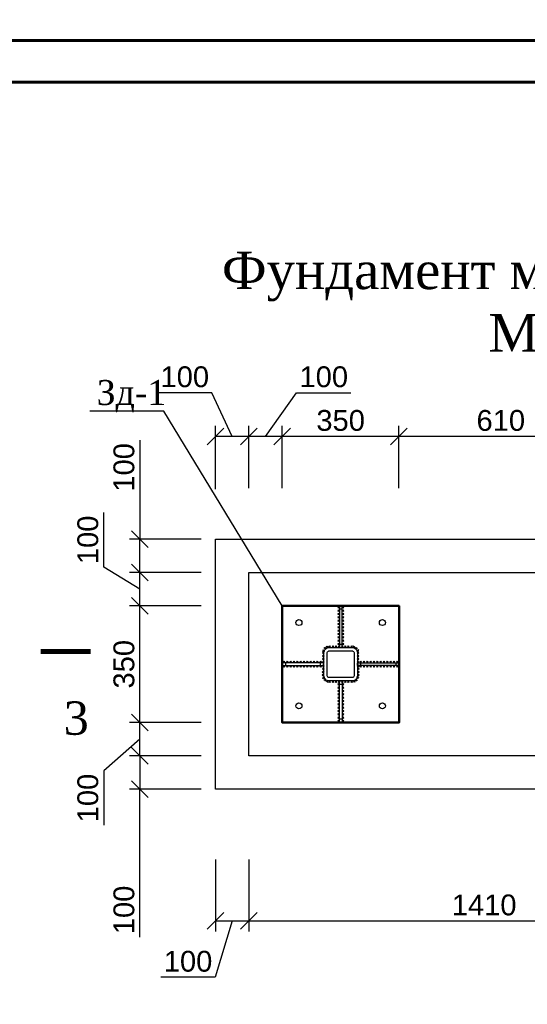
# Model space of a CAD drawing. Header units: millimetres. Extents: x 2063114 to 14983986, y -126020516 to 213791.
# Tile 176 of 256: x 2350815 to 2356903, y -1464570 to -1452751. Entities that reach past the tile are written whole.
import ezdxf
from ezdxf.enums import TextEntityAlignment as Align

# ---------------------------------------------------------------- set-up
doc = ezdxf.new("R2010")
doc.units = ezdxf.units.MM
doc.layers.get('Defpoints').update_dxf_attribs({"color": 6, "lineweight": 35})
doc.layers.add('_print', color=6, linetype='Continuous', lineweight=60, plot=False)
doc.layers.add('СТЕНЫ', color=7, linetype='Continuous', lineweight=20)
doc.styles.get("Standard").update_dxf_attribs({"font": 'arial.ttf'})
doc.styles.add('TIMES', font='times.ttf')
doc.styles.add('Times New Roman', font='times.ttf')
doc.dimstyles.new('25', dxfattribs={"dimscale": 100, "dimtxt": 2.5, "dimasz": 2, "dimexe": 1.25, "dimexo": 0.625, "dimtad": 1, "dimdec": 0, "dimlfac": 0.25, "dimtxsty": 'Standard', "dimblk": 'OBLIQUE', "dimcen": 2, "dimdle": 0.008, "dimclrd": 256, "dimclre": 256, "dimclrt": 256, "dimadec": 0, "dimazin": 0, "dimtfac": 1, "dimtdec": 0, "dimtmove": 1, "dimatfit": 2, "dimfxl": 1.25, "dimarcsym": 0})

# ---------------------------------------------------------------- blocks, each defined once
blk = doc.blocks.new('_Oblique')
at = {"color": 0, "linetype": 'ByBlock', "lineweight": -2}
blk.add_line((-0.5, -0.5), (0.5, 0.5), dxfattribs=at)
blk = doc.blocks.new('*D960')
at = {"lineweight": -2, "transparency": 16777216}
for p, q in [((2352993, -1461188), (2352131, -1461188)), ((2352256, -1461588), (2352256, -1461187)), ((2352256, -1461388), (2351823, -1461767)), ((2352993, -1461588), (2352131, -1461588)), ((2351823, -1461767), (2351823, -1462420))]:
    blk.add_line(p, q, dxfattribs=at)
at = {"layer": 'Defpoints', "color": 0, "lineweight": 30, "transparency": 16777216}
for p in [(2352256, -1461188), (2353056, -1461188), (2353056, -1461588)]:
    blk.add_point(p, dxfattribs=at)
at = {"lineweight": -2, "transparency": 16777216, "xscale": 200, "yscale": 200, "zscale": 200}
for p, rotation in [((2352256, -1461188), 90), ((2352256, -1461588), 270)]:
    blk.add_blockref('_Oblique', p, dxfattribs=dict(at, rotation=rotation))
at = {"transparency": 16777216, "insert": (2351633, -1462094), "char_height": 250, "attachment_point": 5, "rotation": 90}
blk.add_mtext('100', dxfattribs=at)
blk = doc.blocks.new('*D961')
at = {"lineweight": -2, "transparency": 16777216}
for p, q in [((2352993, -1459788), (2352131, -1459788)), ((2352256, -1461188), (2352256, -1459787)), ((2352993, -1461188), (2352131, -1461188))]:
    blk.add_line(p, q, dxfattribs=at)
at = {"layer": 'Defpoints', "color": 0, "lineweight": 30, "transparency": 16777216}
for p in [(2352256, -1459788), (2353056, -1459788), (2353056, -1461188)]:
    blk.add_point(p, dxfattribs=at)
at = {"lineweight": -2, "transparency": 16777216, "xscale": 200, "yscale": 200, "zscale": 200}
for p, rotation in [((2352256, -1459788), 90), ((2352256, -1461188), 270)]:
    blk.add_blockref('_Oblique', p, dxfattribs=dict(at, rotation=rotation))
at = {"transparency": 16777216, "insert": (2352066, -1460488), "char_height": 250, "attachment_point": 5, "rotation": 90}
blk.add_mtext('350', dxfattribs=at)
blk = doc.blocks.new('*D962')
at = {"lineweight": -2, "transparency": 16777216}
for p, q in [((2351823, -1459321), (2351823, -1458668)), ((2352256, -1459588), (2351823, -1459321)), ((2352993, -1459388), (2352131, -1459388)), ((2352256, -1459788), (2352256, -1459387)), ((2352993, -1459788), (2352131, -1459788))]:
    blk.add_line(p, q, dxfattribs=at)
at = {"layer": 'Defpoints', "color": 0, "lineweight": 30, "transparency": 16777216}
for p in [(2352256, -1459388), (2353056, -1459388), (2353056, -1459788)]:
    blk.add_point(p, dxfattribs=at)
at = {"lineweight": -2, "transparency": 16777216, "xscale": 200, "yscale": 200, "zscale": 200}
for p, rotation in [((2352256, -1459388), 90), ((2352256, -1459788), 270)]:
    blk.add_blockref('_Oblique', p, dxfattribs=dict(at, rotation=rotation))
at = {"transparency": 16777216, "insert": (2351633, -1458995), "char_height": 250, "attachment_point": 5, "rotation": 90}
blk.add_mtext('100', dxfattribs=at)
blk = doc.blocks.new('*D963')
at = {"lineweight": -2, "transparency": 16777216}
for p, q in [((2352993, -1461588), (2352131, -1461588)), ((2352256, -1461587), (2352256, -1461988)), ((2352993, -1461988), (2352131, -1461988)), ((2352256, -1463764), (2352256, -1461988))]:
    blk.add_line(p, q, dxfattribs=at)
at = {"layer": 'Defpoints', "color": 0, "lineweight": 30, "transparency": 16777216}
for p in [(2353056, -1461588), (2352256, -1461988), (2353056, -1461988)]:
    blk.add_point(p, dxfattribs=at)
at = {"lineweight": -2, "transparency": 16777216, "xscale": 200, "yscale": 200, "zscale": 200}
for p, rotation in [((2352256, -1461588), 90), ((2352256, -1461988), 270)]:
    blk.add_blockref('_Oblique', p, dxfattribs=dict(at, rotation=rotation))
at = {"transparency": 16777216, "insert": (2352066, -1463437), "char_height": 250, "attachment_point": 5, "rotation": 90}
blk.add_mtext('100', dxfattribs=at)
blk = doc.blocks.new('*D964')
at = {"lineweight": -2, "transparency": 16777216}
for p, q in [((2352256, -1457798), (2352256, -1458988)), ((2352993, -1458988), (2352131, -1458988)), ((2352256, -1459388), (2352256, -1458987)), ((2352993, -1459388), (2352131, -1459388))]:
    blk.add_line(p, q, dxfattribs=at)
at = {"layer": 'Defpoints', "color": 0, "lineweight": 30, "transparency": 16777216}
for p in [(2352256, -1458988), (2353056, -1458988), (2353056, -1459388)]:
    blk.add_point(p, dxfattribs=at)
at = {"lineweight": -2, "transparency": 16777216, "xscale": 200, "yscale": 200, "zscale": 200}
for p, rotation in [((2352256, -1458988), 90), ((2352256, -1459388), 270)]:
    blk.add_blockref('_Oblique', p, dxfattribs=dict(at, rotation=rotation))
at = {"transparency": 16777216, "insert": (2352066, -1458125), "char_height": 250, "attachment_point": 5, "rotation": 90}
blk.add_mtext('100', dxfattribs=at)
blk = doc.blocks.new('*D965')
at = {"lineweight": -2, "transparency": 16777216}
for p, q in [((2353164, -1462832), (2353164, -1463694)), ((2353564, -1462832), (2353564, -1463694)), ((2353364, -1463569), (2353161, -1464245)), ((2353164, -1463569), (2353565, -1463569)), ((2353161, -1464245), (2352508, -1464245))]:
    blk.add_line(p, q, dxfattribs=at)
at = {"layer": 'Defpoints', "color": 0, "lineweight": 30, "transparency": 16777216}
for p in [(2353164, -1462769), (2353564, -1462769), (2353564, -1463569)]:
    blk.add_point(p, dxfattribs=at)
at = {"lineweight": -2, "transparency": 16777216, "xscale": 200, "yscale": 200, "zscale": 200, "rotation": 180}
blk.add_blockref('_Oblique', (2353164, -1463569), dxfattribs=at)
at = {"lineweight": -2, "transparency": 16777216, "xscale": 200, "yscale": 200, "zscale": 200}
blk.add_blockref('_Oblique', (2353564, -1463569), dxfattribs=at)
at = {"transparency": 16777216, "insert": (2352834, -1464055), "char_height": 250, "attachment_point": 5}
blk.add_mtext('100', dxfattribs=at)
blk = doc.blocks.new('*D966')
at = {"lineweight": -2, "transparency": 16777216}
for p, q in [((2353564, -1462832), (2353564, -1463694)), ((2359205, -1462832), (2359205, -1463694)), ((2353564, -1463569), (2359206, -1463569))]:
    blk.add_line(p, q, dxfattribs=at)
at = {"layer": 'Defpoints', "color": 0, "lineweight": 30, "transparency": 16777216}
for p in [(2353564, -1462769), (2359205, -1462769), (2359205, -1463569)]:
    blk.add_point(p, dxfattribs=at)
at = {"lineweight": -2, "transparency": 16777216, "xscale": 200, "yscale": 200, "zscale": 200, "rotation": 180}
blk.add_blockref('_Oblique', (2353564, -1463569), dxfattribs=at)
at = {"lineweight": -2, "transparency": 16777216, "xscale": 200, "yscale": 200, "zscale": 200}
blk.add_blockref('_Oblique', (2359205, -1463569), dxfattribs=at)
at = {"transparency": 16777216, "insert": (2356385, -1463379), "char_height": 250, "attachment_point": 5}
blk.add_mtext('1410', dxfattribs=at)
blk = doc.blocks.new('*D998')
at = {"lineweight": -2, "transparency": 16777216}
for p, q in [((2355364, -1458375), (2355364, -1457628)), ((2357805, -1458375), (2357805, -1457628)), ((2357806, -1457753), (2355364, -1457753))]:
    blk.add_line(p, q, dxfattribs=at)
at = {"layer": 'Defpoints', "color": 0, "lineweight": 30, "transparency": 16777216}
for p in [(2355364, -1457753), (2355364, -1458438), (2357805, -1458438)]:
    blk.add_point(p, dxfattribs=at)
at = {"lineweight": -2, "transparency": 16777216, "xscale": 200, "yscale": 200, "zscale": 200, "rotation": 180}
blk.add_blockref('_Oblique', (2355364, -1457753), dxfattribs=at)
at = {"lineweight": -2, "transparency": 16777216, "xscale": 200, "yscale": 200, "zscale": 200}
blk.add_blockref('_Oblique', (2357805, -1457753), dxfattribs=at)
at = {"transparency": 16777216, "insert": (2356585, -1457563), "char_height": 250, "attachment_point": 5}
blk.add_mtext('610', dxfattribs=at)
blk = doc.blocks.new('*D999')
at = {"lineweight": -2, "transparency": 16777216}
for p, q in [((2353964, -1458375), (2353964, -1457628)), ((2355364, -1458375), (2355364, -1457628)), ((2355365, -1457753), (2353964, -1457753))]:
    blk.add_line(p, q, dxfattribs=at)
at = {"layer": 'Defpoints', "color": 0, "lineweight": 30, "transparency": 16777216}
for p in [(2353964, -1457753), (2353964, -1458438), (2355364, -1458438)]:
    blk.add_point(p, dxfattribs=at)
at = {"lineweight": -2, "transparency": 16777216, "xscale": 200, "yscale": 200, "zscale": 200, "rotation": 180}
blk.add_blockref('_Oblique', (2353964, -1457753), dxfattribs=at)
at = {"lineweight": -2, "transparency": 16777216, "xscale": 200, "yscale": 200, "zscale": 200}
blk.add_blockref('_Oblique', (2355364, -1457753), dxfattribs=at)
at = {"transparency": 16777216, "insert": (2354664, -1457563), "char_height": 250, "attachment_point": 5}
blk.add_mtext('350', dxfattribs=at)
blk = doc.blocks.new('*D1000')
at = {"lineweight": -2, "transparency": 16777216}
for p, q in [((2353764, -1457753), (2354135, -1457229)), ((2354135, -1457229), (2354788, -1457229)), ((2353564, -1458375), (2353564, -1457628)), ((2353964, -1458375), (2353964, -1457628)), ((2353965, -1457753), (2353564, -1457753))]:
    blk.add_line(p, q, dxfattribs=at)
at = {"layer": 'Defpoints', "color": 0, "lineweight": 30, "transparency": 16777216}
for p in [(2353564, -1457753), (2353564, -1458438), (2353964, -1458438)]:
    blk.add_point(p, dxfattribs=at)
at = {"lineweight": -2, "transparency": 16777216, "xscale": 200, "yscale": 200, "zscale": 200, "rotation": 180}
blk.add_blockref('_Oblique', (2353564, -1457753), dxfattribs=at)
at = {"lineweight": -2, "transparency": 16777216, "xscale": 200, "yscale": 200, "zscale": 200}
blk.add_blockref('_Oblique', (2353964, -1457753), dxfattribs=at)
at = {"transparency": 16777216, "insert": (2354462, -1457039), "char_height": 250, "attachment_point": 5}
blk.add_mtext('100', dxfattribs=at)
blk = doc.blocks.new('*D1001')
at = {"lineweight": -2, "transparency": 16777216}
for p, q in [((2353121, -1457229), (2352468, -1457229)), ((2353364, -1457753), (2353121, -1457229)), ((2353164, -1458385), (2353164, -1457628)), ((2353564, -1458375), (2353564, -1457628)), ((2353565, -1457753), (2353164, -1457753))]:
    blk.add_line(p, q, dxfattribs=at)
at = {"layer": 'Defpoints', "color": 0, "lineweight": 30, "transparency": 16777216}
for p in [(2353164, -1457753), (2353164, -1458448), (2353564, -1458438)]:
    blk.add_point(p, dxfattribs=at)
at = {"lineweight": -2, "transparency": 16777216, "xscale": 200, "yscale": 200, "zscale": 200, "rotation": 180}
blk.add_blockref('_Oblique', (2353164, -1457753), dxfattribs=at)
at = {"lineweight": -2, "transparency": 16777216, "xscale": 200, "yscale": 200, "zscale": 200}
blk.add_blockref('_Oblique', (2353564, -1457753), dxfattribs=at)
at = {"transparency": 16777216, "insert": (2352795, -1457039), "char_height": 250, "attachment_point": 5}
blk.add_mtext('100', dxfattribs=at)
blk = doc.blocks.new('*U1590')
at = {"color": 0, "ltscale": 25}
blk.add_lwpolyline([(-59400, 42000), (0, 42000), (0, 0), (-59400, 0)], close=True, dxfattribs=at)
at = {"color": 0, "lineweight": 60, "ltscale": 25}
blk.add_lwpolyline([(-57400, 41500), (-500, 41500), (-500, 500), (-57400, 500)], close=True, dxfattribs=at)

msp = doc.modelspace()

# ---------------------------------------------------------------- linework, layer by layer
at = {"lineweight": 30}
for p, q in [((2354648.49532, -1459816.91933), (2354628.49532, -1459796.91933)), ((2354648.49532, -1459796.91933), (2354628.49532, -1459816.91933)), ((2354680.49532, -1459816.91933), (2354700.49532, -1459796.91933)), ((2354680.49532, -1459796.91933), (2354700.49532, -1459816.91933)), ((2354648.49532, -1459856.91933), (2354628.49532, -1459836.91933)), ((2354648.49532, -1459836.91933), (2354628.49532, -1459856.91933)), ((2354648.49532, -1459896.91933), (2354628.49532, -1459876.91933)), ((2354648.49532, -1459876.91933), (2354628.49532, -1459896.91933)), ((2354648.49532, -1459936.91933), (2354628.49532, -1459916.91933)), ((2354648.49532, -1459916.91933), (2354628.49532, -1459936.91933)), ((2354680.49532, -1459856.91933), (2354700.49532, -1459836.91933)), ((2354680.49532, -1459836.91933), (2354700.49532, -1459856.91933)), ((2354680.49532, -1459896.91933), (2354700.49532, -1459876.91933)), ((2354680.49532, -1459876.91933), (2354700.49532, -1459896.91933)), ((2354680.49532, -1459936.91933), (2354700.49532, -1459916.91933)), ((2354680.49532, -1459916.91933), (2354700.49532, -1459936.91933)), ((2354648.49532, -1459976.91933), (2354628.49532, -1459956.91933)), ((2354648.49532, -1459956.91933), (2354628.49532, -1459976.91933)), ((2354648.49532, -1460016.91933), (2354628.49532, -1459996.91933)), ((2354648.49532, -1459996.91933), (2354628.49532, -1460016.91933)), ((2354648.49532, -1460056.91933), (2354628.49532, -1460036.91933)), ((2354648.49532, -1460036.91933), (2354628.49532, -1460056.91933)), ((2354680.49532, -1459976.91933), (2354700.49532, -1459956.91933)), ((2354680.49532, -1459956.91933), (2354700.49532, -1459976.91933)), ((2354680.49532, -1460016.91933), (2354700.49532, -1459996.91933)), ((2354680.49532, -1459996.91933), (2354700.49532, -1460016.91933)), ((2354680.49532, -1460056.91933), (2354700.49532, -1460036.91933)), ((2354680.49532, -1460036.91933), (2354700.49532, -1460056.91933)), ((2354648.49532, -1460096.91933), (2354628.49532, -1460076.91933)), ((2354648.49532, -1460076.91933), (2354628.49532, -1460096.91933)), ((2354648.49532, -1460136.91933), (2354628.49532, -1460116.91933)), ((2354648.49532, -1460116.91933), (2354628.49532, -1460136.91933)), ((2354648.49532, -1460176.91933), (2354628.49532, -1460156.91933)), ((2354648.49532, -1460156.91933), (2354628.49532, -1460176.91933)), ((2354680.49532, -1460096.91933), (2354700.49532, -1460076.91933)), ((2354680.49532, -1460076.91933), (2354700.49532, -1460096.91933)), ((2354680.49532, -1460136.91933), (2354700.49532, -1460116.91933)), ((2354680.49532, -1460116.91933), (2354700.49532, -1460136.91933)), ((2354680.49532, -1460176.91933), (2354700.49532, -1460156.91933)), ((2354680.49532, -1460156.91933), (2354700.49532, -1460176.91933)), ((2354477.31761, -1460310.55403), (2354477.31761, -1460282.26976)), ((2354517.45583, -1460286.92731), (2354491.69186, -1460275.25606)), ((2354498.73822, -1460293.97367), (2354510.40946, -1460268.2097)), ((2354524.49532, -1460287.6251), (2354544.49532, -1460267.6251)), ((2354544.49532, -1460287.6251), (2354524.49532, -1460267.6251)), ((2354561.63818, -1460287.6251), (2354581.63818, -1460267.6251)), ((2354581.63818, -1460287.6251), (2354561.63818, -1460267.6251)), ((2354598.78103, -1460287.6251), (2354618.78103, -1460267.6251)), ((2354618.78103, -1460287.6251), (2354598.78103, -1460267.6251)), ((2354648.49532, -1460216.91933), (2354628.49532, -1460196.91933)), ((2354648.49532, -1460196.91933), (2354628.49532, -1460216.91933)), ((2354648.49532, -1460256.91933), (2354628.49532, -1460236.91933)), ((2354648.49532, -1460236.91933), (2354628.49532, -1460256.91933)), ((2354635.92389, -1460287.6251), (2354655.92389, -1460267.6251)), ((2354655.92389, -1460287.6251), (2354635.92389, -1460267.6251)), ((2354673.06675, -1460287.6251), (2354693.06675, -1460267.6251)), ((2354693.06675, -1460287.6251), (2354673.06675, -1460267.6251)), ((2354680.49532, -1460216.91933), (2354700.49532, -1460196.91933)), ((2354680.49532, -1460196.91933), (2354700.49532, -1460216.91933)), ((2354680.49532, -1460256.91933), (2354700.49532, -1460236.91933)), ((2354680.49532, -1460236.91933), (2354700.49532, -1460256.91933)), ((2354710.20961, -1460287.6251), (2354730.20961, -1460267.6251)), ((2354730.20961, -1460287.6251), (2354710.20961, -1460267.6251)), ((2354747.35246, -1460287.6251), (2354767.35246, -1460267.6251)), ((2354767.35246, -1460287.6251), (2354747.35246, -1460267.6251)), ((2354784.49532, -1460287.6251), (2354804.49532, -1460267.6251)), ((2354804.49532, -1460287.6251), (2354784.49532, -1460267.6251)), ((2354811.53481, -1460286.92731), (2354837.29878, -1460275.25606)), ((2354830.25242, -1460293.97367), (2354818.58118, -1460268.2097)), ((2354851.67303, -1460310.55403), (2354851.67303, -1460282.26976)), ((2354464.83184, -1460378.928), (2354444.80479, -1460398.90092)), ((2354464.80478, -1460398.92799), (2354444.83186, -1460378.90094)), ((2354464.88342, -1460340.81182), (2354444.85637, -1460360.78474)), ((2354464.85635, -1460360.8118), (2354444.88343, -1460340.78476)), ((2354446.22329, -1460332.08808), (2354471.32509, -1460319.05352)), ((2354452.25691, -1460313.0199), (2354465.29147, -1460338.1217)), ((2354491.45975, -1460296.41189), (2354463.17548, -1460296.41189)), ((2354837.53089, -1460296.41189), (2354865.81516, -1460296.41189)), ((2354882.76735, -1460332.08808), (2354857.66556, -1460319.05352)), ((2354876.73374, -1460313.0199), (2354863.69917, -1460338.1217)), ((2354864.10723, -1460340.81182), (2354884.13427, -1460360.78474)), ((2354864.13429, -1460360.8118), (2354884.10721, -1460340.78476)), ((2354864.1588, -1460378.928), (2354884.18585, -1460398.90092)), ((2354864.18586, -1460398.92799), (2354884.15878, -1460378.90094)), ((2353993.78956, -1460471.6251), (2353973.78956, -1460451.6251)), ((2353973.78956, -1460471.6251), (2353993.78956, -1460451.6251)), ((2353993.78956, -1460503.6251), (2353973.78956, -1460523.6251)), ((2353973.78956, -1460503.6251), (2353993.78956, -1460523.6251)), ((2354033.78956, -1460471.6251), (2354013.78956, -1460451.6251)), ((2354013.78956, -1460471.6251), (2354033.78956, -1460451.6251)), ((2354033.78956, -1460503.6251), (2354013.78956, -1460523.6251)), ((2354013.78956, -1460503.6251), (2354033.78956, -1460523.6251)), ((2354073.78956, -1460471.6251), (2354053.78956, -1460451.6251)), ((2354053.78956, -1460471.6251), (2354073.78956, -1460451.6251)), ((2354073.78956, -1460503.6251), (2354053.78956, -1460523.6251)), ((2354053.78956, -1460503.6251), (2354073.78956, -1460523.6251)), ((2354113.78956, -1460471.6251), (2354093.78956, -1460451.6251)), ((2354093.78956, -1460471.6251), (2354113.78956, -1460451.6251)), ((2354113.78956, -1460503.6251), (2354093.78956, -1460523.6251)), ((2354093.78956, -1460503.6251), (2354113.78956, -1460523.6251)), ((2354153.78956, -1460471.6251), (2354133.78956, -1460451.6251)), ((2354133.78956, -1460471.6251), (2354153.78956, -1460451.6251)), ((2354153.78956, -1460503.6251), (2354133.78956, -1460523.6251)), ((2354133.78956, -1460503.6251), (2354153.78956, -1460523.6251)), ((2354193.78956, -1460471.6251), (2354173.78956, -1460451.6251)), ((2354173.78956, -1460471.6251), (2354193.78956, -1460451.6251)), ((2354193.78956, -1460503.6251), (2354173.78956, -1460523.6251)), ((2354173.78956, -1460503.6251), (2354193.78956, -1460523.6251)), ((2354233.78956, -1460471.6251), (2354213.78956, -1460451.6251)), ((2354213.78956, -1460471.6251), (2354233.78956, -1460451.6251)), ((2354233.78956, -1460503.6251), (2354213.78956, -1460523.6251)), ((2354213.78956, -1460503.6251), (2354233.78956, -1460523.6251)), ((2354273.78956, -1460471.6251), (2354253.78956, -1460451.6251)), ((2354253.78956, -1460471.6251), (2354273.78956, -1460451.6251)), ((2354273.78956, -1460503.6251), (2354253.78956, -1460523.6251)), ((2354253.78956, -1460503.6251), (2354273.78956, -1460523.6251)), ((2354313.78956, -1460471.6251), (2354293.78956, -1460451.6251)), ((2354293.78956, -1460471.6251), (2354313.78956, -1460451.6251)), ((2354313.78956, -1460503.6251), (2354293.78956, -1460523.6251)), ((2354293.78956, -1460503.6251), (2354313.78956, -1460523.6251)), ((2354353.78956, -1460471.6251), (2354333.78956, -1460451.6251)), ((2354333.78956, -1460471.6251), (2354353.78956, -1460451.6251)), ((2354353.78956, -1460503.6251), (2354333.78956, -1460523.6251)), ((2354333.78956, -1460503.6251), (2354353.78956, -1460523.6251)), ((2354393.78956, -1460471.6251), (2354373.78956, -1460451.6251)), ((2354373.78956, -1460471.6251), (2354393.78956, -1460451.6251)), ((2354393.78956, -1460503.6251), (2354373.78956, -1460523.6251)), ((2354373.78956, -1460503.6251), (2354393.78956, -1460523.6251)), ((2354433.78956, -1460471.6251), (2354413.78956, -1460451.6251)), ((2354413.78956, -1460471.6251), (2354433.78956, -1460451.6251)), ((2354433.78956, -1460503.6251), (2354413.78956, -1460523.6251)), ((2354413.78956, -1460503.6251), (2354433.78956, -1460523.6251)), ((2354464.67711, -1460493.27656), (2354444.65007, -1460513.24948)), ((2354464.65005, -1460513.27654), (2354444.67713, -1460493.2495)), ((2354464.72869, -1460455.16037), (2354444.70164, -1460475.13329)), ((2354464.70162, -1460475.16036), (2354444.72871, -1460455.13331)), ((2354464.78026, -1460417.04419), (2354444.75322, -1460437.01711)), ((2354464.7532, -1460437.04417), (2354444.78028, -1460417.01713)), ((2354864.21038, -1460417.04419), (2354884.23742, -1460437.01711)), ((2354864.23744, -1460437.04417), (2354884.21036, -1460417.01713)), ((2354864.26195, -1460455.16037), (2354884.289, -1460475.13329)), ((2354864.28902, -1460475.16036), (2354884.26194, -1460455.13331)), ((2354864.31353, -1460493.27656), (2354884.34057, -1460513.24948)), ((2354864.34059, -1460513.27654), (2354884.31351, -1460493.2495)), ((2354895.20108, -1460471.6251), (2354915.20108, -1460451.6251)), ((2354915.20108, -1460471.6251), (2354895.20108, -1460451.6251)), ((2354895.20108, -1460503.6251), (2354915.20108, -1460523.6251)), ((2354915.20108, -1460503.6251), (2354895.20108, -1460523.6251)), ((2354935.20108, -1460471.6251), (2354955.20108, -1460451.6251)), ((2354955.20108, -1460471.6251), (2354935.20108, -1460451.6251)), ((2354935.20108, -1460503.6251), (2354955.20108, -1460523.6251)), ((2354955.20108, -1460503.6251), (2354935.20108, -1460523.6251)), ((2354975.20108, -1460471.6251), (2354995.20108, -1460451.6251)), ((2354995.20108, -1460471.6251), (2354975.20108, -1460451.6251)), ((2354975.20108, -1460503.6251), (2354995.20108, -1460523.6251)), ((2354995.20108, -1460503.6251), (2354975.20108, -1460523.6251)), ((2355015.20108, -1460471.6251), (2355035.20108, -1460451.6251)), ((2355035.20108, -1460471.6251), (2355015.20108, -1460451.6251)), ((2355015.20108, -1460503.6251), (2355035.20108, -1460523.6251)), ((2355035.20108, -1460503.6251), (2355015.20108, -1460523.6251)), ((2355055.20108, -1460471.6251), (2355075.20108, -1460451.6251)), ((2355075.20108, -1460471.6251), (2355055.20108, -1460451.6251)), ((2355055.20108, -1460503.6251), (2355075.20108, -1460523.6251)), ((2355075.20108, -1460503.6251), (2355055.20108, -1460523.6251)), ((2355095.20108, -1460471.6251), (2355115.20108, -1460451.6251)), ((2355115.20108, -1460471.6251), (2355095.20108, -1460451.6251)), ((2355095.20108, -1460503.6251), (2355115.20108, -1460523.6251)), ((2355115.20108, -1460503.6251), (2355095.20108, -1460523.6251)), ((2355135.20108, -1460471.6251), (2355155.20108, -1460451.6251)), ((2355155.20108, -1460471.6251), (2355135.20108, -1460451.6251)), ((2355135.20108, -1460503.6251), (2355155.20108, -1460523.6251)), ((2355155.20108, -1460503.6251), (2355135.20108, -1460523.6251)), ((2355175.20108, -1460471.6251), (2355195.20108, -1460451.6251)), ((2355195.20108, -1460471.6251), (2355175.20108, -1460451.6251)), ((2355175.20108, -1460503.6251), (2355195.20108, -1460523.6251)), ((2355195.20108, -1460503.6251), (2355175.20108, -1460523.6251)), ((2355215.20108, -1460471.6251), (2355235.20108, -1460451.6251)), ((2355235.20108, -1460471.6251), (2355215.20108, -1460451.6251)), ((2355215.20108, -1460503.6251), (2355235.20108, -1460523.6251)), ((2355235.20108, -1460503.6251), (2355215.20108, -1460523.6251)), ((2355255.20108, -1460471.6251), (2355275.20108, -1460451.6251)), ((2355275.20108, -1460471.6251), (2355255.20108, -1460451.6251)), ((2355255.20108, -1460503.6251), (2355275.20108, -1460523.6251)), ((2355275.20108, -1460503.6251), (2355255.20108, -1460523.6251)), ((2355295.20108, -1460471.6251), (2355315.20108, -1460451.6251)), ((2355315.20108, -1460471.6251), (2355295.20108, -1460451.6251)), ((2355295.20108, -1460503.6251), (2355315.20108, -1460523.6251)), ((2355315.20108, -1460503.6251), (2355295.20108, -1460523.6251)), ((2355335.20108, -1460471.6251), (2355355.20108, -1460451.6251)), ((2355355.20108, -1460471.6251), (2355335.20108, -1460451.6251)), ((2355335.20108, -1460503.6251), (2355355.20108, -1460523.6251)), ((2355355.20108, -1460503.6251), (2355335.20108, -1460523.6251)), ((2354464.52238, -1460607.62511), (2354444.49534, -1460627.59803)), ((2354464.49532, -1460627.6251), (2354444.5224, -1460607.59805)), ((2354464.57396, -1460569.50893), (2354444.54691, -1460589.48185)), ((2354464.5469, -1460589.50891), (2354444.57398, -1460569.48187)), ((2354464.62554, -1460531.39274), (2354444.59849, -1460551.36566)), ((2354464.59847, -1460551.39273), (2354444.62555, -1460531.36568)), ((2354446.22329, -1460643.16211), (2354471.32509, -1460656.19667)), ((2354452.25691, -1460662.23029), (2354465.29147, -1460637.1285)), ((2354882.76735, -1460643.16211), (2354857.66556, -1460656.19667)), ((2354876.73374, -1460662.23029), (2354863.69917, -1460637.1285)), ((2354864.36511, -1460531.39274), (2354884.39215, -1460551.36566)), ((2354864.39217, -1460551.39273), (2354884.36509, -1460531.36568)), ((2354864.41668, -1460569.50893), (2354884.44373, -1460589.48185)), ((2354864.44374, -1460589.50891), (2354884.41666, -1460569.48187)), ((2354864.46826, -1460607.62511), (2354884.4953, -1460627.59803)), ((2354864.49532, -1460627.6251), (2354884.46824, -1460607.59805)), ((2354491.45975, -1460678.8383), (2354463.17548, -1460678.8383)), ((2354477.31761, -1460664.69616), (2354477.31761, -1460692.98044)), ((2354517.45583, -1460688.32289), (2354491.69186, -1460699.99413)), ((2354498.73822, -1460681.27652), (2354510.40946, -1460707.04049)), ((2354524.49532, -1460687.6251), (2354544.49532, -1460707.6251)), ((2354544.49532, -1460687.6251), (2354524.49532, -1460707.6251)), ((2354561.63818, -1460687.6251), (2354581.63818, -1460707.6251)), ((2354581.63818, -1460687.6251), (2354561.63818, -1460707.6251)), ((2354598.78103, -1460687.6251), (2354618.78103, -1460707.6251)), ((2354618.78103, -1460687.6251), (2354598.78103, -1460707.6251)), ((2354648.49532, -1460718.33086), (2354628.49532, -1460738.33086)), ((2354648.49532, -1460738.33086), (2354628.49532, -1460718.33086)), ((2354648.49532, -1460758.33086), (2354628.49532, -1460778.33086)), ((2354648.49532, -1460778.33086), (2354628.49532, -1460758.33086)), ((2354635.92389, -1460687.6251), (2354655.92389, -1460707.6251)), ((2354655.92389, -1460687.6251), (2354635.92389, -1460707.6251)), ((2354673.06675, -1460687.6251), (2354693.06675, -1460707.6251)), ((2354693.06675, -1460687.6251), (2354673.06675, -1460707.6251)), ((2354680.49532, -1460718.33086), (2354700.49532, -1460738.33086)), ((2354680.49532, -1460738.33086), (2354700.49532, -1460718.33086)), ((2354680.49532, -1460758.33086), (2354700.49532, -1460778.33086)), ((2354680.49532, -1460778.33086), (2354700.49532, -1460758.33086)), ((2354710.20961, -1460687.6251), (2354730.20961, -1460707.6251)), ((2354730.20961, -1460687.6251), (2354710.20961, -1460707.6251)), ((2354747.35246, -1460687.6251), (2354767.35246, -1460707.6251)), ((2354767.35246, -1460687.6251), (2354747.35246, -1460707.6251)), ((2354784.49532, -1460687.6251), (2354804.49532, -1460707.6251)), ((2354804.49532, -1460687.6251), (2354784.49532, -1460707.6251)), ((2354811.53481, -1460688.32289), (2354837.29878, -1460699.99413)), ((2354830.25242, -1460681.27652), (2354818.58118, -1460707.04049)), ((2354837.53089, -1460678.8383), (2354865.81516, -1460678.8383)), ((2354851.67303, -1460664.69616), (2354851.67303, -1460692.98044)), ((2354648.49532, -1460798.33086), (2354628.49532, -1460818.33086)), ((2354648.49532, -1460818.33086), (2354628.49532, -1460798.33086)), ((2354648.49532, -1460838.33086), (2354628.49532, -1460858.33086)), ((2354648.49532, -1460858.33086), (2354628.49532, -1460838.33086)), ((2354648.49532, -1460878.33086), (2354628.49532, -1460898.33086)), ((2354648.49532, -1460898.33086), (2354628.49532, -1460878.33086)), ((2354680.49532, -1460798.33086), (2354700.49532, -1460818.33086)), ((2354680.49532, -1460818.33086), (2354700.49532, -1460798.33086)), ((2354680.49532, -1460838.33086), (2354700.49532, -1460858.33086)), ((2354680.49532, -1460858.33086), (2354700.49532, -1460838.33086)), ((2354680.49532, -1460878.33086), (2354700.49532, -1460898.33086)), ((2354680.49532, -1460898.33086), (2354700.49532, -1460878.33086)), ((2354648.49532, -1460918.33086), (2354628.49532, -1460938.33086)), ((2354648.49532, -1460938.33086), (2354628.49532, -1460918.33086)), ((2354648.49532, -1460958.33086), (2354628.49532, -1460978.33086)), ((2354648.49532, -1460978.33086), (2354628.49532, -1460958.33086)), ((2354648.49532, -1460998.33086), (2354628.49532, -1461018.33086)), ((2354648.49532, -1461018.33086), (2354628.49532, -1460998.33086)), ((2354680.49532, -1460918.33086), (2354700.49532, -1460938.33086)), ((2354680.49532, -1460938.33086), (2354700.49532, -1460918.33086)), ((2354680.49532, -1460958.33086), (2354700.49532, -1460978.33086)), ((2354680.49532, -1460978.33086), (2354700.49532, -1460958.33086)), ((2354680.49532, -1460998.33086), (2354700.49532, -1461018.33086)), ((2354680.49532, -1461018.33086), (2354700.49532, -1460998.33086)), ((2354648.49532, -1461038.33086), (2354628.49532, -1461058.33086)), ((2354648.49532, -1461058.33086), (2354628.49532, -1461038.33086)), ((2354648.49532, -1461078.33086), (2354628.49532, -1461098.33086)), ((2354648.49532, -1461098.33086), (2354628.49532, -1461078.33086)), ((2354648.49532, -1461118.33086), (2354628.49532, -1461138.33086)), ((2354648.49532, -1461138.33086), (2354628.49532, -1461118.33086)), ((2354680.49532, -1461038.33086), (2354700.49532, -1461058.33086)), ((2354680.49532, -1461058.33086), (2354700.49532, -1461038.33086)), ((2354680.49532, -1461078.33086), (2354700.49532, -1461098.33086)), ((2354680.49532, -1461098.33086), (2354700.49532, -1461078.33086)), ((2354680.49532, -1461118.33086), (2354700.49532, -1461138.33086)), ((2354680.49532, -1461138.33086), (2354700.49532, -1461118.33086)), ((2354648.49532, -1461158.33086), (2354628.49532, -1461178.33086)), ((2354648.49532, -1461178.33086), (2354628.49532, -1461158.33086)), ((2354680.49532, -1461158.33086), (2354700.49532, -1461178.33086)), ((2354680.49532, -1461178.33086), (2354700.49532, -1461158.33086))]:
    msp.add_line(p, q, dxfattribs=at)
msp.add_lwpolyline([(2353964.49532, -1459787.6251), (2352544.55041, -1457451.62857), (2351654.22967, -1457451.62857)])
for points in [[(2353164.49532, -1458987.6251), (2359444.82265, -1458987.6251), (2359444.82265, -1461987.6251), (2353164.49532, -1461987.6251)], [(2354680.49532, -1460287.6251), (2354680.49532, -1459787.6251), (2354648.49532, -1459787.6251), (2354648.49532, -1460287.6251)], [(2354680.49532, -1460247.6251), (2354680.49532, -1459827.6251), (2354648.49532, -1459827.6251), (2354648.49532, -1460247.6251)], [(2354464.49532, -1460471.6251), (2353964.49532, -1460471.6251), (2353964.49532, -1460503.6251), (2354464.49532, -1460503.6251)], [(2354424.49532, -1460471.6251), (2354004.49532, -1460471.6251), (2354004.49532, -1460503.6251), (2354424.49532, -1460503.6251)], [(2354864.49532, -1460471.6251), (2355364.49532, -1460471.6251), (2355364.49532, -1460503.6251), (2354864.49532, -1460503.6251)], [(2354904.49532, -1460471.6251), (2355324.49532, -1460471.6251), (2355324.49532, -1460503.6251), (2354904.49532, -1460503.6251)], [(2354680.49532, -1460687.6251), (2354680.49532, -1461187.6251), (2354648.49532, -1461187.6251), (2354648.49532, -1460687.6251)], [(2354680.49532, -1460727.6251), (2354680.49532, -1461147.6251), (2354648.49532, -1461147.6251), (2354648.49532, -1460727.6251)]]:
    msp.add_lwpolyline(points, close=True)
msp.add_lwpolyline([(2353564.49532, -1459387.6251), (2359205.14998, -1459387.6251), (2359205.14998, -1461587.6251), (2353564.49532, -1461587.6251)], close=True, dxfattribs=at)
at = {"color": 0, "lineweight": 50}
msp.add_lwpolyline([(2353964.49532, -1459787.6251), (2355364.49532, -1459787.6251), (2355364.49532, -1461187.6251), (2353964.49532, -1461187.6251)], close=True, dxfattribs=at)
at = {"lineweight": 30}
for points in [[(2354524.49532, -1460287.6251), (2354804.49532, -1460287.6251, -0.4142135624), (2354864.49532, -1460347.6251), (2354864.49532, -1460627.6251, -0.4142135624), (2354804.49532, -1460687.6251), (2354524.49532, -1460687.6251, -0.4142135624), (2354464.49532, -1460627.6251), (2354464.49532, -1460347.6251, -0.4142135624)], [(2354524.49532, -1460327.6251), (2354804.49532, -1460327.6251, -0.4142135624), (2354824.49532, -1460347.6251), (2354824.49532, -1460627.6251, -0.4142135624), (2354804.49532, -1460647.6251), (2354524.49532, -1460647.6251, -0.4142135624), (2354504.49532, -1460627.6251), (2354504.49532, -1460347.6251, -0.4142135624)]]:
    msp.add_lwpolyline(points, format="xyb", close=True, dxfattribs=at)
msp.add_lwpolyline([(2351667.44848, -1460334.0979, 60, 60, 0), (2351067.44848, -1460334.0979, 60, 60, 0), (2351267.44848, -1460334.0979, 0, 80, 0), (2351267.44848, -1460734.0979, 0, 0, 0), (2351267.44848, -1461334.0979, 0, 0, 0)], format="xyseb")
for centre in [(2354164.49532, -1459987.6251), (2355164.49532, -1459987.6251), (2354164.49532, -1460987.6251), (2355164.49532, -1460987.6251)]:
    msp.add_circle(centre, 36)
at = {"layer": '_print', "ltscale": 100}
for points in [[(2379792.08613, -1453001.43901), (2320392.08613, -1453001.43901), (2320392.08613, -1411001.43901), (2379792.08613, -1411001.43901)], [(2379792.08613, -1495001.43901), (2320392.08613, -1495001.43901), (2320392.08613, -1453001.43901), (2379792.08613, -1453001.43901)]]:
    msp.add_lwpolyline(points, close=True, dxfattribs=at)

# ---------------------------------------------------------------- block references
for p in [(2379792.08613, -1453001.43901), (2379792.08613, -1495001.43901)]:
    msp.add_blockref('*U1590', p)

# ---------------------------------------------------------------- texts
at = {"style": 'Times New Roman'}
msp.add_text('3', height=400, dxfattribs=at).set_placement((2351644.00466, -1460934.0979), align=Align.TOP_RIGHT)
at = {"color": 7, "style": 'TIMES'}
for s, insert, char_height, width, attachment_point in [('Фундамент монолитная Фм2\\PМ 1:25', (2357429.06361, -1456140.21672), 450, 9146.8042538, 5), ('Зд-1', (2351738.03784, -1457076.53922), 300, 613.3821197, 1)]:
    msp.add_mtext(s, dxfattribs=dict(at, insert=insert, char_height=char_height, width=width, attachment_point=attachment_point))
at = {"layer": 'СТЕНЫ', "color": 0, "lineweight": 25, "ltscale": 20, "insert": (2337792.90989, -1460308.65434), "char_height": 300, "width": 5752.3949288, "attachment_point": 1, "style": 'Times New Roman'}
msp.add_mtext('\\pi396.92565;{\\C256;Оклеичная гидроизоляция \\P\\pi831.78506;боковых поверхности \\P\\pi368.15853;фундаментов одним слоем \\P\\pi193.82544;изолом маркой  ТПП- t=3мм}', dxfattribs=at)

# ---------------------------------------------------------------- dimensions: what is measured, and where the dimension line sits
for base, p1, p2, picture, middle in [((2353164.49532, -1457753.15489), (2353564.49532, -1458437.83948), (2353164.49532, -1458447.54917), '*D1001', (2353058.7339, -1457228.93496)), ((2353564.49532, -1457753.15489), (2353964.49532, -1458437.83948), (2353564.49532, -1458437.83948), '*D1000', (2354197.97866, -1457228.93496)), ((2353564.49532, -1463569.00346), (2353164.49532, -1462769.00346), (2353564.49532, -1462769.00346), '*D965', (2353098.09477, -1464245.07824))]:
    dim = msp.add_linear_dim(base=base, p1=p1, p2=p2, dimstyle='25')
    dim.commit()
    dim.dimension.update_dxf_attribs({"geometry": picture, "text_midpoint": middle, "dimtype": 160})
for base, p1, p2, picture, middle in [((2353964.49532, -1457753.15489), (2355364.49532, -1458437.83948), (2353964.49532, -1458437.83948), '*D999', (2354664.49532, -1457562.92638)), ((2355364.49532, -1457753.15489), (2357804.82265, -1458437.83948), (2355364.49532, -1458437.83948), '*D998', (2356584.65899, -1457563.01164)), ((2359204.82265, -1463569.00346), (2353564.49532, -1462769.00346), (2359204.82265, -1462769.00346), '*D966', (2356384.65899, -1463378.86021))]:
    dim = msp.add_linear_dim(base=base, p1=p1, p2=p2, dimstyle='25')
    dim.commit()
    dim.dimension.update_dxf_attribs({"geometry": picture, "text_midpoint": middle})
for base, p1, p2, picture, middle in [((2352255.92419, -1458987.6251), (2353055.92419, -1459387.6251), (2353055.92419, -1458987.6251), '*D964', (2352344.3192, -1458124.75341)), ((2352255.92419, -1459387.6251), (2353055.92419, -1459787.6251), (2353055.92419, -1459387.6251), '*D962', (2351823.23313, -1459258.87598)), ((2352255.92419, -1461187.6251), (2353055.92419, -1461587.6251), (2353055.92419, -1461187.6251), '*D960', (2351823.23313, -1461829.57082)), ((2352255.92419, -1461987.6251), (2353055.92419, -1461587.6251), (2353055.92419, -1461987.6251), '*D963', (2352295.92419, -1463437.49121))]:
    dim = msp.add_linear_dim(base=base, p1=p1, p2=p2, angle=90, dimstyle='25')
    dim.commit()
    dim.dimension.update_dxf_attribs({"geometry": picture, "text_midpoint": middle, "dimtype": 160})
dim = msp.add_linear_dim(base=(2352255.92419, -1459787.6251), p1=(2353055.92419, -1461187.6251), p2=(2353055.92419, -1459787.6251), angle=90, dimstyle='25')
dim.commit()
dim.dimension.update_dxf_attribs({"geometry": '*D961', "text_midpoint": (2352065.69568, -1460487.6251)})

doc.saveas('drawing.dxf')
